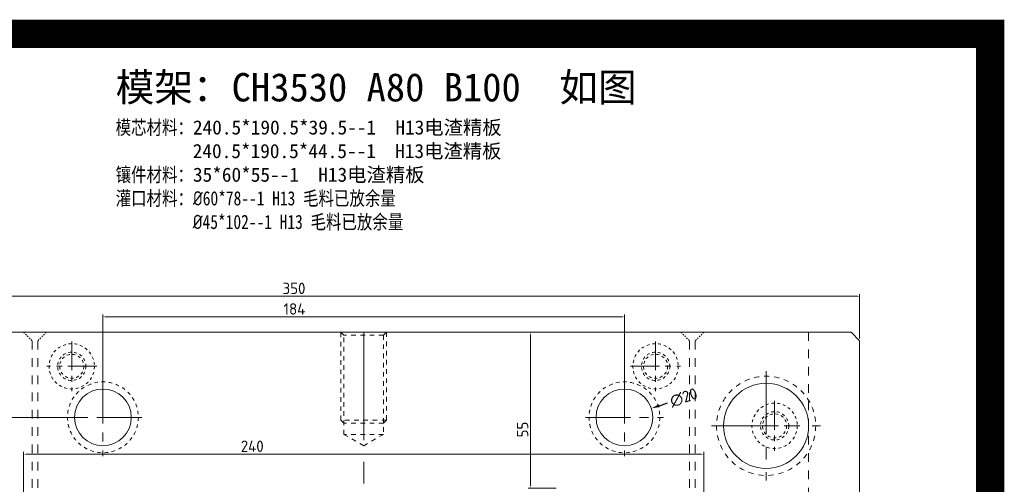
# Model space of a CAD drawing. Extents: x 1716 to 4936, y -1353 to -42.
# Tile 4 of 32: x 1976 to 2324, y -608 to -444. Entities that reach past the tile are written whole.
import ezdxf

# ---------------------------------------------------------------- set-up
doc = ezdxf.new("R2010")
doc.units = 0
doc.header["$LTSCALE"] = 25.4
doc.header["$MEASUREMENT"] = 0
doc.linetypes.add('CENTER', pattern=[50.8, 31.75, -6.35, 6.35, -6.35])
doc.linetypes.add('HIDDEN', pattern=[0.2, 0.1, -0.1])
doc.layers.get('0').update_dxf_attribs({"linetype": 'CONTINUOUS'})
doc.layers.get('DEFPOINTS').update_dxf_attribs({"linetype": 'CONTINUOUS'})
doc.layers.add('moldbase', color=7, linetype='CONTINUOUS', lineweight=20)
doc.styles.add('SEISO_TTF', font='txt')
doc.dimstyles.get("Standard").update_dxf_attribs({"dimscale": 0, "dimtxt": 4, "dimasz": 2, "dimexe": 1, "dimexo": 1, "dimgap": 2, "dimtad": 0, "dimdec": 1, "dimdsep": 46, "dimtxsty": 'SEISO_TTF', "dimcen": 0.09, "dimadec": 0, "dimazin": 0, "dimtfac": 1, "dimtdec": 1, "dimtofl": 0, "dimtmove": 0, "dimatfit": 3, "dimfxl": 0, "dimtolj": 1, "dimtzin": 0, "dimarcsym": 0})
doc.dimstyles.new('STANDARD$0', dxfattribs={"dimscale": 4, "dimtxt": 1, "dimasz": 0.2, "dimexe": 0.2, "dimexo": 0.2, "dimgap": 0.2, "dimtad": 1, "dimdec": 1, "dimzin": 9, "dimdsep": 46, "dimtxsty": 'SEISO_TTF', "dimcen": 2, "dimclrd": 256, "dimclre": 256, "dimclrt": 256, "dimadec": 4, "dimazin": 2, "dimtfac": 1, "dimtdec": 1, "dimtmove": 0, "dimatfit": 3, "dimfxl": 0, "dimtolj": 1, "dimtzin": 0, "dimlwd": 9, "dimlwe": 9, "dimarcsym": 0})

# ---------------------------------------------------------------- blocks, each defined once
blk = doc.blocks.new('*D178')
at = {"linetype": 'ByBlock', "lineweight": 9}
for p, q in [((1977.56, -628.19), (1977.56, -596.19)), ((2216.76, -596.99), (1978.36, -596.99)), ((2217.56, -628.19), (2217.56, -596.19))]:
    blk.add_line(p, q, dxfattribs=at)
for points in [[(1978.36, -596.85), (1978.36, -597.12), (1977.56, -596.99)], [(2216.76, -596.85), (2216.76, -597.12), (2217.56, -596.99)]]:
    blk.add_solid(points)
at = {"layer": 'DEFPOINTS', "color": 0}
for p in [(1977.56, -596.99), (1977.56, -628.99), (2217.56, -628.99)]:
    blk.add_point(p, dxfattribs=at)
at = {"insert": (2058.24, -594.19), "char_height": 4, "attachment_point": 5, "style": 'SEISO_TTF'}
blk.add_mtext('\\A1;240', dxfattribs=at)
blk = doc.blocks.new('*D185')
at = {"linetype": 'ByBlock', "lineweight": 9}
for p, q in [((1922.56, -556.19), (1922.56, -540.49)), ((2271.76, -541.29), (1923.36, -541.29)), ((2272.56, -556.19), (2272.56, -540.49))]:
    blk.add_line(p, q, dxfattribs=at)
for points in [[(1923.36, -541.16), (1923.36, -541.43), (1922.56, -541.29)], [(2271.76, -541.16), (2271.76, -541.43), (2272.56, -541.29)]]:
    blk.add_solid(points)
at = {"layer": 'DEFPOINTS', "color": 0}
for p in [(1922.56, -541.29), (1922.56, -556.99), (2272.56, -556.99)]:
    blk.add_point(p, dxfattribs=at)
at = {"insert": (2072.98, -538.49), "char_height": 4, "attachment_point": 5, "style": 'SEISO_TTF'}
blk.add_mtext('\\A1;350', dxfattribs=at)
blk = doc.blocks.new('*D223')
at = {"linetype": 'ByBlock', "lineweight": 9}
for p, q in [((2165.47, -553.99), (2155.63, -553.99)), ((2156.43, -554.79), (2156.43, -608.19)), ((2165.47, -608.99), (2155.63, -608.99))]:
    blk.add_line(p, q, dxfattribs=at)
for points in [[(2156.3, -554.79), (2156.56, -554.79), (2156.43, -553.99)], [(2156.3, -608.19), (2156.56, -608.19), (2156.43, -608.99)]]:
    blk.add_solid(points)
at = {"layer": 'DEFPOINTS', "color": 0}
for p in [(2166.27, -553.99), (2156.43, -608.99), (2166.27, -608.99)]:
    blk.add_point(p, dxfattribs=at)
at = {"insert": (2153.63, -588.31), "char_height": 4, "attachment_point": 5, "rotation": 90, "style": 'SEISO_TTF'}
blk.add_mtext('\\A1;55', dxfattribs=at)
blk = doc.blocks.new('*D235')
at = {"linetype": 'Continuous', "lineweight": 9}
for p, q in [((2005.56, -583.19), (2005.56, -547.76)), ((2188.76, -548.56), (2006.36, -548.56)), ((2189.56, -583.19), (2189.56, -547.76))]:
    blk.add_line(p, q, dxfattribs=at)
for points in [[(2006.36, -548.42), (2006.36, -548.69), (2005.56, -548.56)], [(2188.76, -548.42), (2188.76, -548.69), (2189.56, -548.56)]]:
    blk.add_solid(points)
at = {"layer": 'DEFPOINTS', "color": 0}
for p in [(2005.56, -548.56), (2005.56, -583.99), (2189.56, -583.99)]:
    blk.add_point(p, dxfattribs=at)
at = {"insert": (2073.15, -545.76), "char_height": 4, "attachment_point": 5, "style": 'SEISO_TTF'}
blk.add_mtext('\\A1;184', dxfattribs=at)
blk = doc.blocks.new('*D236')
at = {"linetype": 'Continuous', "lineweight": 9}
for p, q in [((1998.94, -583.99), (1911.72, -583.99)), ((1912.52, -584.79), (1912.52, -823.19)), ((1998.94, -823.99), (1911.72, -823.99))]:
    blk.add_line(p, q, dxfattribs=at)
for points in [[(1912.39, -584.79), (1912.65, -584.79), (1912.52, -583.99)], [(1912.39, -823.19), (1912.65, -823.19), (1912.52, -823.99)]]:
    blk.add_solid(points)
at = {"layer": 'DEFPOINTS', "color": 0}
for p in [(1999.74, -583.99), (1912.52, -823.99), (1999.74, -823.99)]:
    blk.add_point(p, dxfattribs=at)
at = {"insert": (1909.72, -696.73), "char_height": 4, "attachment_point": 5, "rotation": 90, "style": 'SEISO_TTF'}
blk.add_mtext('\\A1;240', dxfattribs=at)
blk = doc.blocks.new('*D237')
at = {"color": 0, "linetype": 'Continuous', "lineweight": -2}
blk.add_line((2201.9, -579.88), (2204.74, -578.93), dxfattribs=at)
at = {"color": 0, "lineweight": -2}
for p, q in [((2189.47, -583.99), (2189.65, -583.99)), ((2189.56, -584.08), (2189.56, -583.9))]:
    blk.add_line(p, q, dxfattribs=at)
at = {"color": 0}
blk.add_solid([(2201.74, -579.4), (2202.05, -580.35), (2199.05, -580.83)], dxfattribs=at)
at = {"layer": 'DEFPOINTS', "color": 0}
for p in [(2199.05, -580.83), (2180.08, -587.16)]:
    blk.add_point(p, dxfattribs=at)
at = {"color": 0, "insert": (2210.48, -577.01), "char_height": 4, "attachment_point": 5, "rotation": 18.4551, "style": 'SEISO_TTF'}
blk.add_mtext('\\A1;∅20', dxfattribs=at)

msp = doc.modelspace()

# ---------------------------------------------------------------- linework, layer by layer
at = {"const_width": 10}
msp.add_lwpolyline([(1858.593, -448.694), (2318.617, -448.694), (2318.617, -1271.963), (1858.593, -1271.963)], close=True, dxfattribs=at)
at = {"layer": 'moldbase'}
for p, q in [((2269.564, -553.992), (1925.564, -553.992)), ((2269.564, -553.992), (2272.564, -556.992)), ((2272.564, -556.992), (2272.564, -850.992))]:
    msp.add_line(p, q, dxfattribs=at)
at = {"layer": 'moldbase', "color": 8, "linetype": 'HIDDEN', "ltscale": 0.18}
for p, q in [((1977.564, -553.992), (1980.564, -556.992)), ((1985.564, -553.992), (1982.564, -556.992)), ((2209.564, -553.992), (2212.564, -556.992)), ((2217.564, -553.992), (2214.564, -556.992))]:
    msp.add_line(p, q, dxfattribs=at)
at = {"layer": 'moldbase', "color": 92, "linetype": 'HIDDEN', "ltscale": 0.64}
for p, q in [((2089.564, -584.992), (2089.564, -553.992)), ((2105.564, -553.992), (2105.564, -584.992)), ((2090.564, -585.992), (2089.564, -584.992)), ((2105.564, -584.992), (2089.564, -584.992)), ((2104.564, -585.992), (2090.564, -585.992)), ((2105.564, -584.992), (2104.564, -585.992))]:
    msp.add_line(p, q, dxfattribs=at)
at = {"layer": 'moldbase', "linetype": 'HIDDEN', "ltscale": 0.64}
for p, q in [((2090.564, -554.992), (2089.564, -553.992)), ((2104.564, -554.992), (2090.564, -554.992)), ((2090.564, -589.992), (2090.564, -554.992)), ((2105.564, -553.992), (2104.564, -554.992)), ((2104.564, -554.992), (2104.564, -589.992)), ((2097.564, -594.034), (2090.564, -589.992)), ((2104.564, -589.992), (2090.564, -589.992)), ((2104.564, -589.992), (2097.564, -594.034))]:
    msp.add_line(p, q, dxfattribs=at)
at = {"layer": 'moldbase', "color": 1, "linetype": 'CENTER', "ltscale": 0.047244}
msp.add_line((2097.564, -553.992), (2097.564, -853.992), dxfattribs=at)
at = {"layer": 'moldbase', "color": 1, "linetype": 'CENTER', "ltscale": 0.015748}
msp.add_line((2097.564, -553.992), (2097.564, -594.034), dxfattribs=at)
at = {"layer": 'moldbase', "color": 8, "linetype": 'HIDDEN', "ltscale": 1.2}
for p, q in [((2254.564, -553.992), (2254.564, -853.992)), ((1980.564, -556.992), (1980.564, -850.992)), ((1982.564, -556.992), (1982.564, -850.992)), ((2212.564, -556.992), (2212.564, -850.992)), ((2214.564, -556.992), (2214.564, -850.992))]:
    msp.add_line(p, q, dxfattribs=at)
at = {"layer": 'moldbase', "color": 1, "linetype": 'CENTER', "ltscale": 0.012598}
for p, q in [((1994.564, -557.192), (1994.564, -574.792)), ((2200.564, -557.192), (2200.564, -574.792)), ((2003.364, -565.992), (1985.764, -565.992)), ((2191.764, -565.992), (2209.364, -565.992)), ((2242.564, -578.192), (2242.564, -595.792)), ((2233.764, -586.992), (2251.364, -586.992))]:
    msp.add_line(p, q, dxfattribs=at)
at = {"layer": 'moldbase', "color": 1, "linetype": 'CENTER', "ltscale": 0.027559}
for p, q in [((2239.564, -567.742), (2239.564, -606.242)), ((2220.314, -586.992), (2258.814, -586.992))]:
    msp.add_line(p, q, dxfattribs=at)
at = {"layer": 'moldbase', "color": 1, "linetype": 'CENTER', "ltscale": 0.019685}
for p, q in [((2005.564, -570.242), (2005.564, -597.742)), ((2189.564, -570.242), (2189.564, -597.742)), ((2019.314, -583.992), (1991.814, -583.992)), ((2175.814, -583.992), (2203.314, -583.992))]:
    msp.add_line(p, q, dxfattribs=at)
at = {"layer": 'moldbase', "color": 8, "linetype": 'HIDDEN', "ltscale": 0.4}
for centre, radius in [((1994.564, -565.992), 8), ((2200.564, -565.992), 8), ((1994.564, -565.992), 5), ((1994.564, -565.992), 4.25), ((2200.564, -565.992), 5), ((2200.564, -565.992), 4.25), ((2242.564, -586.992), 8), ((2242.564, -586.992), 5), ((2242.564, -586.992), 4.25)]:
    msp.add_circle(centre, radius, dxfattribs=at)
at = {"layer": 'moldbase', "color": 8, "linetype": 'HIDDEN', "ltscale": 0.7}
msp.add_circle((2239.564, -586.992), 17.5, dxfattribs=at)
at = {"layer": 'moldbase', "color": 8, "linetype": 'HIDDEN', "ltscale": 0.5}
for centre in [(2005.564, -583.992), (2189.564, -583.992)]:
    msp.add_circle(centre, 12.5, dxfattribs=at)
at = {"layer": 'moldbase'}
for centre, radius in [((2239.564, -586.992), 15), ((2005.564, -583.992), 10), ((2189.564, -583.992), 10)]:
    msp.add_circle(centre, radius, dxfattribs=at)

# ---------------------------------------------------------------- texts
at = {"insert": (2010.04, -462.53), "char_height": 10, "width": 237.43682, "attachment_point": 1}
msp.add_mtext('{\\fSimSun|b0|i0|c134|p2;模架：CH3530 A80 B100  如图\\P\\H0.5x;\\W0.8;\\C0;模芯材料：\\W1;\\C256;240.5*190.5*39.5--1  H13电渣精板\\P        240.5*190.5*44.5--1  H13电渣精板\\P\\W0.8;\\C0;镶件材料：\\W1;\\C256;35*60*55--1  H13电渣精板\\P\\W0.8;\\C0;灌口材料：\\fISOCPEUR|b0|i0|c0|p34;\\C3;%%C\\fSimSun|b0|i0|c134|p2;60*78--1 H13 毛料已放余量\\P          \\fISOCPEUR|b0|i0|c0|p34;%%C\\fSimSun|b0|i0|c134|p2;45*102--1 H13 毛料已放余量}', dxfattribs=at)

# ---------------------------------------------------------------- dimensions: what is measured, and where the dimension line sits
for base, p1, p2, picture, middle in [((1922.564, -541.295), (2272.564, -556.992), (1922.564, -556.992), '*D185', (2072.977, -541.295)), ((2005.564, -548.557), (2189.564, -583.992), (2005.564, -583.992), '*D235', (2073.153, -548.557)), ((1977.564, -596.987), (2217.564, -628.992), (1977.564, -628.992), '*D178', (2058.24, -596.987))]:
    dim = msp.add_linear_dim(base=base, p1=p1, p2=p2, dimstyle='STANDARD$0', override={"dimarcsym": 1})
    dim.commit()
    dim.dimension.update_dxf_attribs({"geometry": picture, "text_midpoint": middle, "dimtype": 160})
for base, p1, p2, picture, middle in [((2156.431, -608.992), (2166.266, -553.992), (2166.266, -608.992), '*D223', (2156.431, -588.309)), ((1912.519, -823.992), (1999.744, -583.992), (1999.744, -823.992), '*D236', (1912.519, -696.728))]:
    dim = msp.add_linear_dim(base=base, p1=p1, p2=p2, angle=90, dimstyle='STANDARD$0', override={"dimarcsym": 1})
    dim.commit()
    dim.dimension.update_dxf_attribs({"geometry": picture, "text_midpoint": middle, "dimtype": 160})
dim = msp.add_diameter_dim_2p(p1=(2180.078, -587.158), p2=(2199.049, -580.827), dimstyle='Standard', override={"dimarcsym": 1})
dim.commit()
dim.dimension.update_dxf_attribs({"geometry": '*D237', "text_midpoint": (2210.477, -577.013), "dimtype": 163})

doc.saveas('drawing.dxf')
